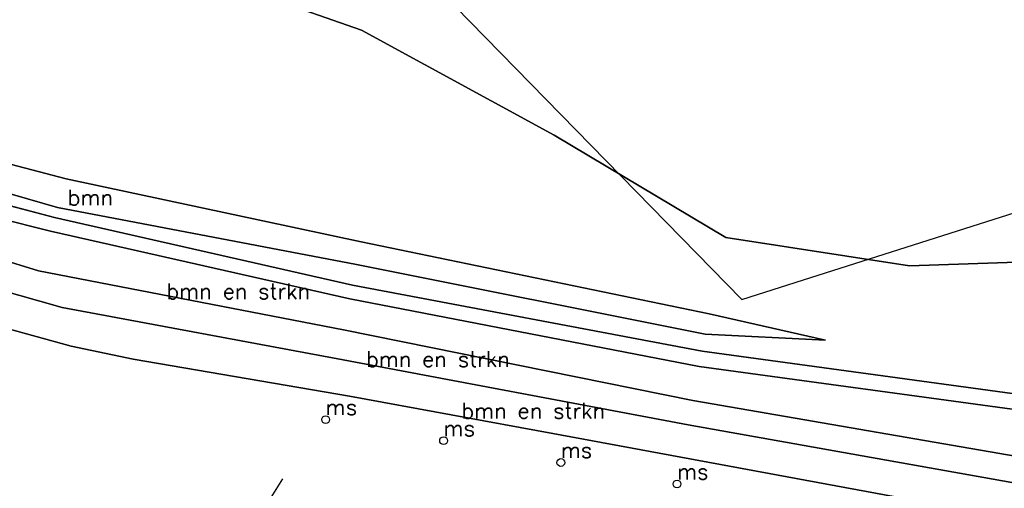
# Model space of a CAD drawing. Header units: millimetres. Extents: x 129727 to 131402, y 399018 to 399724.
# Tile 34 of 60: x 130222 to 130380, y 399358 to 399433. Entities that reach past the tile are written whole.
import ezdxf
from ezdxf.enums import TextEntityAlignment as Align

# ---------------------------------------------------------------- set-up
doc = ezdxf.new("R2010")
doc.units = ezdxf.units.MM
doc.layers.add('EWD-EM-NW-MATEN', color=1, linetype='Continuous', lineweight=25)
for name, color, linetype in [('HTI_grens RWS', 162, 'FENCELINE1'), ('MDI-VL-BEPLANTING', 7, 'Continuous'), ('MDI-VL-GRAS', 7, 'Continuous'), ('MDI-VL-TALUD', 7, 'Continuous'), ('MDI-VL-VERHARDING', 7, 'Continuous'), ('MDI-VL-WATER', 7, 'Continuous'), ('MDI-XX-BEPLANTING', 80, 'Continuous'), ('MDI-XX-DAMWAND', 252, 'Continuous'), ('MDI-XX-OVERIG', 30, 'Continuous'), ('MDI-XX-TALUD', 84, 'Continuous'), ('MDI-XX-TERREINAFSCH', 253, 'Continuous')]:
    doc.layers.add(name, color=color, linetype=linetype)
doc.styles.add('ROMANS25', font='ROMANS.shx', dxfattribs={"height": 2.5})
doc.linetypes.add('FENCELINE1', pattern='A,6.35,-2.54,[133,ltypeshp.shx,S=2.54,R=0,X=-2.54,Y=0],-2.54,25.4', length=36.83)

msp = doc.modelspace()

# ---------------------------------------------------------------- linework, layer by layer
for centre in [(130270.808, 399368.935), (130289.706, 399365.549), (130308.493, 399362.055), (130327.1, 399358.606)]:
    msp.add_circle(centre, 0.625)
at = {"layer": 'EWD-EM-NW-MATEN'}
msp.add_line((130263.924, 399359.433), (130246.106, 399331.082), dxfattribs=at)
at = {"layer": 'HTI_grens RWS', "linetype": 'FENCELINE1', "ltscale": 0.2}
msp.add_lwpolyline([(130000, 399570.805), (130028.392, 399553.827), (130045.503, 399543.384), (130086.535, 399518.668), (130105.025, 399507.446), (130117.293, 399500), (130129.173, 399492.79), (130137.529, 399487.96), (130155.23, 399477.728), (130186.092, 399459.042), (130197.306, 399452.359), (130213.584, 399442.634), (130247.233, 399473.654), (130250.518, 399477.184), (130337.508, 399388.175), (130347.361, 399391.311), (130410.656, 399411.458)], dxfattribs=at)
at = {"layer": 'MDI-VL-BEPLANTING'}
for p, q in [((130243.997, 399442.793), (130276.584, 399431.338)), ((130276.584, 399431.338), (130307.442, 399414.52)), ((130194.736, 399416.547), (130229.275, 399407.536)), ((130229.275, 399407.536), (130194.736, 399416.547)), ((130307.442, 399414.52), (130334.899, 399398.115)), ((130227.883, 399402.942), (130190.147, 399413.742)), ((130190.147, 399413.742), (130227.883, 399402.942)), ((130227.39, 399401.315), (130191.531, 399410.721)), ((130190.806, 399408.328), (130226.723, 399399.114)), ((130229.275, 399407.536), (130276.488, 399397.424)), ((130276.488, 399397.424), (130229.275, 399407.536)), ((130189.356, 399403.543), (130224.808, 399392.798)), ((130224.808, 399392.798), (130189.356, 399403.543)), ((130275.765, 399393.796), (130227.883, 399402.942)), ((130227.883, 399402.942), (130275.765, 399393.796)), ((130228.586, 399386.924), (130182.489, 399399.815)), ((130182.489, 399399.815), (130228.586, 399386.924)), ((130275.1, 399390.461), (130227.39, 399401.315)), ((130226.723, 399399.114), (130274.67, 399388.304)), ((130276.488, 399397.424), (130332.248, 399385.874)), ((130332.248, 399385.874), (130276.488, 399397.424)), ((130334.899, 399398.115), (130364.344, 399393.603)), ((130331.635, 399382.632), (130275.765, 399393.796)), ((130275.765, 399393.796), (130331.635, 399382.632)), ((130364.344, 399393.603), (130397.075, 399394.674)), ((130224.808, 399392.798), (130273.673, 399383.302)), ((130273.673, 399383.302), (130224.808, 399392.798)), ((130331.116, 399379.88), (130275.1, 399390.461)), ((130274.67, 399388.304), (130330.652, 399377.424)), ((130230.045, 399380.713), (130210.996, 399385.95)), ((130272.754, 399378.693), (130228.586, 399386.924)), ((130228.586, 399386.924), (130272.754, 399378.693)), ((130332.248, 399385.874), (130350.889, 399381.687)), ((130350.889, 399381.687), (130332.248, 399385.874)), ((130273.673, 399383.302), (130329.632, 399372.019)), ((130329.632, 399372.019), (130273.673, 399383.302)), ((130350.889, 399381.687), (130331.635, 399382.632)), ((130331.635, 399382.632), (130350.889, 399381.687)), ((130350.889, 399381.687), (130350.889, 399381.687)), ((130239.971, 399378.645), (130230.045, 399380.713)), ((130388.551, 399372.047), (130331.116, 399379.88)), ((130274.644, 399372.704), (130239.971, 399378.645)), ((130328.89, 399368.089), (130272.754, 399378.693)), ((130272.754, 399378.693), (130328.89, 399368.089)), ((130330.652, 399377.424), (130388.034, 399369.601)), ((130307.182, 399366.703), (130274.644, 399372.704)), ((130329.632, 399372.019), (130386.461, 399362.166)), ((130386.461, 399362.166), (130329.632, 399372.019)), ((130366.675, 399355.703), (130307.182, 399366.703)), ((130385.572, 399357.959), (130328.89, 399368.089)), ((130328.89, 399368.089), (130385.572, 399357.959))]:
    msp.add_line(p, q, dxfattribs=at)
at = {"layer": 'MDI-VL-GRAS'}
for p, q in [((130276.584, 399431.338), (130243.997, 399442.793)), ((130307.442, 399414.52), (130276.584, 399431.338)), ((130334.899, 399398.115), (130307.442, 399414.52)), ((130364.344, 399393.603), (130334.899, 399398.115)), ((130334.899, 399398.115), (130334.899, 399398.115)), ((130397.075, 399394.674), (130364.344, 399393.603))]:
    msp.add_line(p, q, dxfattribs=at)
at = {"layer": 'MDI-VL-TALUD'}
for p, q in [((130194.736, 399416.547), (130229.275, 399407.536)), ((130227.883, 399402.942), (130190.147, 399413.742)), ((130229.275, 399407.536), (130276.488, 399397.424)), ((130189.356, 399403.543), (130224.808, 399392.798)), ((130275.765, 399393.796), (130227.883, 399402.942)), ((130228.586, 399386.924), (130182.489, 399399.815)), ((130276.488, 399397.424), (130332.248, 399385.874)), ((130331.635, 399382.632), (130275.765, 399393.796)), ((130224.808, 399392.798), (130273.673, 399383.302)), ((130272.754, 399378.693), (130228.586, 399386.924)), ((130332.248, 399385.874), (130350.889, 399381.687)), ((130273.673, 399383.302), (130329.632, 399372.019)), ((130350.889, 399381.687), (130331.635, 399382.632)), ((130350.889, 399381.687), (130350.889, 399381.687)), ((130328.89, 399368.089), (130272.754, 399378.693)), ((130329.632, 399372.019), (130386.461, 399362.166)), ((130385.572, 399357.959), (130328.89, 399368.089))]:
    msp.add_line(p, q, dxfattribs=at)
at = {"layer": 'MDI-VL-VERHARDING'}
for p, q in [((130191.531, 399410.721), (130227.39, 399401.315)), ((130226.723, 399399.114), (130190.806, 399408.328)), ((130227.39, 399401.315), (130275.1, 399390.461)), ((130274.67, 399388.304), (130226.723, 399399.114)), ((130275.1, 399390.461), (130331.116, 399379.88)), ((130330.652, 399377.424), (130274.67, 399388.304)), ((130331.116, 399379.88), (130388.551, 399372.047)), ((130388.034, 399369.601), (130330.652, 399377.424))]:
    msp.add_line(p, q, dxfattribs=at)
at = {"layer": 'MDI-VL-WATER'}
for p, q in [((130210.996, 399385.95), (130230.045, 399380.713)), ((130230.045, 399380.713), (130239.971, 399378.645)), ((130239.971, 399378.645), (130274.644, 399372.704)), ((130274.644, 399372.704), (130307.182, 399366.703)), ((130307.182, 399366.703), (130366.675, 399355.703))]:
    msp.add_line(p, q, dxfattribs=at)
at = {"layer": 'MDI-XX-DAMWAND'}
for p, q in [((130230.045, 399380.713), (130210.996, 399385.95)), ((130239.971, 399378.645), (130230.045, 399380.713)), ((130274.644, 399372.704), (130239.971, 399378.645)), ((130307.182, 399366.703), (130274.644, 399372.704)), ((130366.675, 399355.703), (130307.182, 399366.703))]:
    msp.add_line(p, q, dxfattribs=at)
at = {"layer": 'MDI-XX-TALUD'}
for p, q in [((130194.736, 399416.547), (130229.275, 399407.536)), ((130190.147, 399413.742), (130227.883, 399402.942)), ((130229.275, 399407.536), (130276.488, 399397.424)), ((130224.808, 399392.798), (130189.356, 399403.543)), ((130227.883, 399402.942), (130275.765, 399393.796)), ((130182.489, 399399.815), (130228.586, 399386.924)), ((130276.488, 399397.424), (130332.248, 399385.874)), ((130275.765, 399393.796), (130331.635, 399382.632)), ((130273.673, 399383.302), (130224.808, 399392.798)), ((130228.586, 399386.924), (130272.754, 399378.693)), ((130332.248, 399385.874), (130350.889, 399381.687)), ((130329.632, 399372.019), (130273.673, 399383.302)), ((130331.635, 399382.632), (130350.889, 399381.687)), ((130272.754, 399378.693), (130328.89, 399368.089)), ((130386.461, 399362.166), (130329.632, 399372.019)), ((130328.89, 399368.089), (130385.572, 399357.959))]:
    msp.add_line(p, q, dxfattribs=at)
at = {"layer": 'MDI-XX-TERREINAFSCH'}
for p, q in [((130276.584, 399431.338), (130243.997, 399442.793)), ((130307.442, 399414.52), (130276.584, 399431.338)), ((130334.899, 399398.115), (130307.442, 399414.52)), ((130227.39, 399401.315), (130191.531, 399410.721)), ((130226.723, 399399.114), (130190.806, 399408.328)), ((130275.1, 399390.461), (130227.39, 399401.315)), ((130274.67, 399388.304), (130226.723, 399399.114)), ((130364.344, 399393.603), (130334.899, 399398.115)), ((130397.075, 399394.674), (130364.344, 399393.603)), ((130331.116, 399379.88), (130275.1, 399390.461)), ((130330.652, 399377.424), (130274.67, 399388.304)), ((130388.551, 399372.047), (130331.116, 399379.88)), ((130388.034, 399369.601), (130330.652, 399377.424))]:
    msp.add_line(p, q, dxfattribs=at)

# ---------------------------------------------------------------- texts
at = {"layer": 'MDI-XX-BEPLANTING', "style": 'ROMANS25'}
for s, p in [('bmn', (130233.131, 399404.532)), ('bmn en strkn', (130256.843, 399389.507)), ('bmn en strkn', (130288.808, 399378.63)), ('bmn en strkn', (130304.086, 399370.35))]:
    msp.add_text(s, height=2.5, dxfattribs=at).set_placement(p, align=Align.MIDDLE_CENTER)
at = {"layer": 'MDI-XX-OVERIG', "style": 'ROMANS25'}
for p in [(130270.808, 399368.935), (130289.706, 399365.549), (130308.493, 399362.055), (130327.1, 399358.606)]:
    msp.add_text('ms', height=2.5, dxfattribs=at).set_placement(p, align=Align.BOTTOM_LEFT)

doc.saveas('drawing.dxf')
